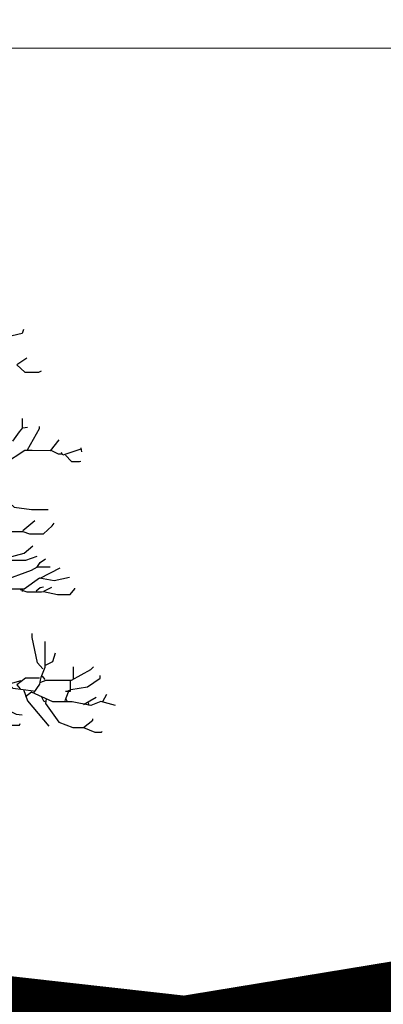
# Model space of a CAD drawing. Header units: metres. Extents: x 173015 to 189682, y 346605 to 348504.
# Tile 159 of 212: x 188921.16 to 188925.73, y 348431.9 to 348444.29. Entities that reach past the tile are written whole.
import ezdxf

# ---------------------------------------------------------------- set-up
doc = ezdxf.new("R2010")
doc.units = ezdxf.units.M
doc.header["$PDMODE"] = 35
doc.header["$PDSIZE"] = 0.075
for name, color, linetype, lineweight in [('B-ME-GR-BOOM-SD', 252, 'Continuous', 25), ('X-XX-AL-DETAIL1-M-B', 252, 'Continuous', 18), ('X-XX-AL-HULPGEOMETRIE-G', 50, 'Continuous', 25)]:
    doc.layers.add(name, color=color, linetype=linetype, lineweight=lineweight)
doc.styles.add('NLCS-ISO-M100-T25', font='NLCS-ISO.ttf', dxfattribs={"height": 0.25})
doc.dimstyles.new('NLCS-M100-T25-PIJL_L3_H2', dxfattribs={"dimscale": 0.1, "dimtxt": 2.5, "dimasz": 2.5, "dimexe": 2, "dimexo": 2, "dimgap": 0.7, "dimtad": 1, "dimdec": 3, "dimzin": 0, "dimdsep": 46, "dimtxsty": 'NLCS-ISO-M100-T25', "dimcen": 0, "dimdle": 2, "dimclrd": 256, "dimclre": 256, "dimclrt": 256, "dimazin": 0, "dimtfac": 1, "dimtdec": 3, "dimtofl": 0, "dimtmove": 0, "dimatfit": 3, "dimfxl": 2, "dimfxlon": 1, "dimtfillclr": 256, "dimtolj": 1, "dimtzin": 0, "dimlwd": -1, "dimlwe": -1, "dimarcsym": 0})

# ---------------------------------------------------------------- blocks, each defined once
blk = doc.blocks.new('*D47')
at = {"layer": 'Defpoints', "color": 0, "transparency": 16777216}
for p in [(188917.457, 348443.934), (188917.457, 348425.926), (188943.227, 348425.912)]:
    blk.add_point(p, dxfattribs=at)
at = {"layer": 'X-XX-AL-DETAIL1-M-B', "transparency": 16777216}
for p, q in [((188917.457, 348443.734), (188917.457, 348444.134)), ((188943.227, 348443.734), (188943.227, 348444.134)), ((188942.977, 348443.934), (188917.707, 348443.934))]:
    blk.add_line(p, q, dxfattribs=at)
for points in [[(188917.707, 348443.975), (188917.707, 348443.892), (188917.457, 348443.934)], [(188942.977, 348443.975), (188942.977, 348443.892), (188943.227, 348443.934)]]:
    blk.add_solid(points, dxfattribs=at)
at = {"layer": 'X-XX-AL-DETAIL1-M-B', "transparency": 16777216, "insert": (188930.342, 348444.129), "char_height": 0.25, "attachment_point": 5, "style": 'NLCS-ISO-M100-T25'}
blk.add_mtext('\\A1;Bos', dxfattribs=at)
blk = doc.blocks.new('SGR-BOOM_S02_D_ZIJ-D')
at = {"flags": 128}
for points in [[(3.809, 8.416), (3.792, 8.366), (3.666, 8.336), (3.565, 8.336)], [(3.851, 8.055), (3.725, 7.971), (3.826, 7.882), (4.002, 7.882), (4.036, 7.895)], [(3.796, 7.18), (3.796, 7.298)], [(3.859, 6.903), (4.01, 7.172), (4.01, 7.197)], [(3.674, 7.012), (3.758, 7.13), (3.8, 7.18), (3.859, 7.189)], [(4.254, 7.029), (4.145, 6.89), (3.918, 6.892), (3.826, 6.892), (3.573, 6.726), (3.237, 6.541), (3.237, 6.524)], [(4.145, 6.903), (4.246, 6.852), (4.288, 6.852)], [(4.532, 6.911), (4.305, 6.835), (4.288, 6.869)], [(4.338, 6.835), (4.414, 6.756), (4.515, 6.756), (4.532, 6.76)], [(4.532, 6.928), (4.54, 6.878)], [(3.195, 6.524), (3.414, 6.482), (3.531, 6.331), (3.691, 6.18), (3.91, 6.15), (4.12, 6.15)], [(3.54, 5.911), (3.59, 5.873), (3.8, 5.873), (3.884, 5.843), (4.061, 5.843), (4.17, 5.944), (4.195, 5.978)], [(3.8, 5.885), (3.952, 6.012)], [(3.977, 5.558), (3.834, 5.511), (3.624, 5.511), (3.329, 5.587), (3.229, 5.587), (3.094, 5.549), (3.212, 5.389)], [(3.556, 5.532), (3.817, 5.6), (3.926, 5.692)], [(3.977, 5.423), (4.019, 5.482), (4.086, 5.532)], [(4.389, 5.297), (4.195, 5.255), (4.01, 5.288), (3.817, 5.15), (3.649, 5.15), (3.498, 5.213), (3.548, 5.255), (3.91, 5.389), (3.985, 5.431), (4.145, 5.431)], [(4.019, 5.288), (4.271, 5.415)], [(3.767, 5.146), (3.851, 5.116), (4.036, 5.116), (4.061, 5.12)], [(3.8, 5.154), (3.792, 5.12)], [(3.968, 5.129), (4.019, 5.171), (4.061, 5.179)], [(4.162, 5.171), (4.061, 5.12), (4.237, 5.082), (4.397, 5.082), (4.456, 5.154), (4.456, 5.162)], [(4.053, 4.145), (3.985, 4.221), (3.918, 4.54), (3.918, 4.591)], [(4.078, 4.49), (4.078, 4.162), (4.027, 4.036), (4.019, 4.002), (4.01, 3.952), (3.935, 3.842)], [(4.078, 4.187), (4.179, 4.237), (4.212, 4.347)], [(4.027, 3.977), (4.095, 4.002), (4.414, 4.002), (4.658, 4.137), (4.692, 4.17)], [(4.439, 4.01), (4.439, 4.17)], [(3.775, 3.994), (3.489, 3.914), (3.111, 3.912), (2.981, 3.912), (2.966, 3.817), (2.975, 3.649), (2.975, 3.506), (3.102, 3.443), (3.296, 3.443), (3.472, 3.54), (3.582, 3.641), (3.716, 3.573), (3.792, 3.565)], [(4.01, 4.027), (3.834, 4.027), (3.725, 3.943), (3.767, 3.893)], [(4.044, 4.053), (4.078, 4.01)], [(4.397, 3.994), (4.397, 3.859), (4.338, 3.859)], [(4.406, 3.884), (4.616, 3.918), (4.776, 4.027), (4.776, 4.061)], [(3.641, 3.935), (3.674, 3.901), (3.935, 3.868)], [(3.809, 3.884), (3.859, 3.741), (4.128, 3.422)], [(4.969, 3.683), (4.784, 3.733), (4.658, 3.683), (4.422, 3.729), (4.33, 3.731), (4.179, 3.731), (3.91, 3.851), (3.834, 3.792)], [(4.372, 3.851), (4.33, 3.741)], [(4.397, 3.876), (4.355, 3.859)], [(4.036, 3.792), (4.061, 3.741), (4.078, 3.733)], [(4.095, 3.767), (4.086, 3.708), (4.254, 3.472), (4.431, 3.405), (4.565, 3.405), (4.708, 3.346), (4.792, 3.346), (4.801, 3.355)], [(4.338, 3.775), (4.355, 3.741)], [(4.725, 3.783), (4.565, 3.691)], [(4.809, 3.733), (4.86, 3.826)], [(4.624, 3.716), (4.633, 3.683)], [(3.38, 3.481), (3.582, 3.435), (3.758, 3.435), (3.767, 3.456)], [(4.565, 3.405), (4.683, 3.498), (4.683, 3.514)]]:
    blk.add_lwpolyline(points, dxfattribs=at)

msp = doc.modelspace()

# ---------------------------------------------------------------- linework, layer by layer
at = {"layer": 'X-XX-AL-HULPGEOMETRIE-G', "const_width": 1}
msp.add_lwpolyline([(188873.8898, 348423.396), (188995.814, 348443.4252), (188995.594, 348423.396), (188873.5015, 348437.0757)], dxfattribs=at)

# ---------------------------------------------------------------- block references
at = {"layer": 'B-ME-GR-BOOM-SD'}
msp.add_blockref('SGR-BOOM_S02_D_ZIJ-D', (188917.3978, 348431.9752), dxfattribs=at)

# ---------------------------------------------------------------- dimensions: what is measured, and where the dimension line sits
at = {"layer": 'X-XX-AL-DETAIL1-M-B'}
dim = msp.add_linear_dim(base=(188917.4566, 348443.9336), p1=(188943.2266, 348425.9118), p2=(188917.4566, 348425.9259), text='Bos', dimstyle='NLCS-M100-T25-PIJL_L3_H2', dxfattribs=at)
dim.commit()
dim.dimension.update_dxf_attribs({"geometry": '*D47', "text_midpoint": (188930.3416, 348443.9336), "dimtype": 160})

doc.saveas('drawing.dxf')
